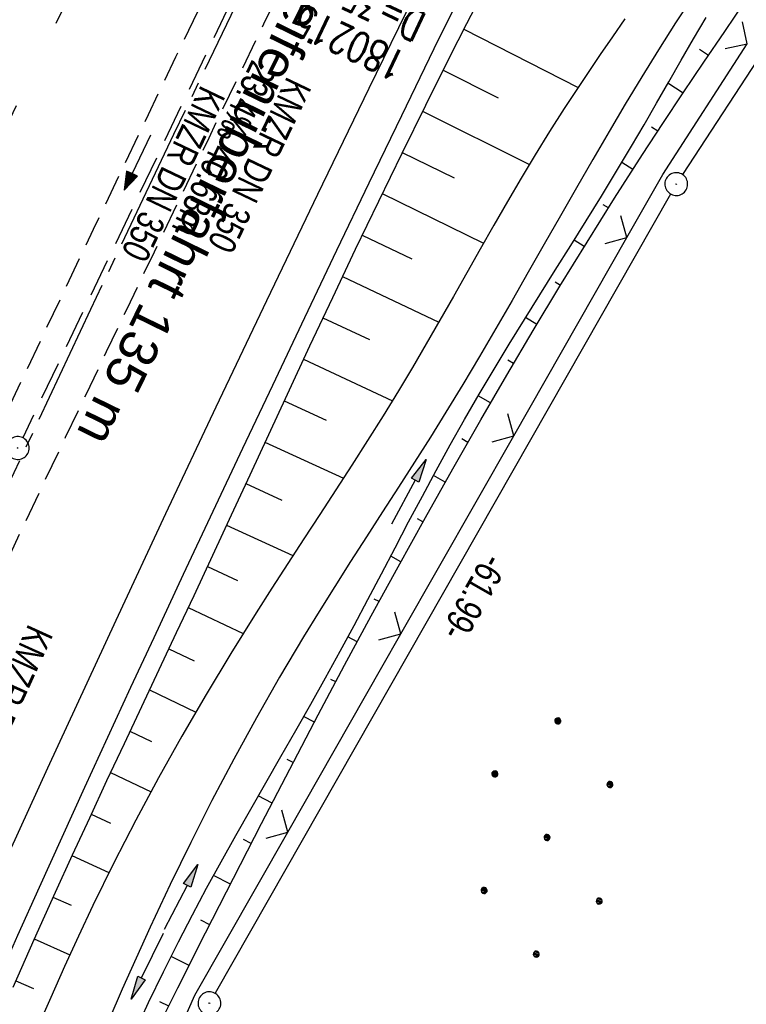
# Model space of a CAD drawing. Extents: x 507679 to 508174, y 445771 to 446563.
# Tile 27 of 43: x 507961 to 508009, y 446224 to 446288. Entities that reach past the tile are written whole.
import ezdxf

# ---------------------------------------------------------------- set-up
doc = ezdxf.new("R2010")
doc.units = 0
doc.header["$LTSCALE"] = 10
doc.header["$MEASUREMENT"] = 0
for name, pattern in [('ACHSE', [5.5, 4, -0.5, 0.5, -0.5]), ('AUSGEZOGEN', [0]), ('LT00', [0]), ('LT02', [0.4, 0.2, -0.2]), ('LT03', [0.5, 0.3, -0.2]), ('LT11', [0.3, 0.2, -0.1]), ('STRICHLINIE2', [0.375, 0.25, -0.125])]:
    doc.linetypes.add(name, pattern=pattern)
doc.layers.get('0').update_dxf_attribs({"linetype": 'LT00'})
for name, color, linetype in [('--EK_FBR', 250, 'LT00'), ('--EK_Halt-Pfeil', 4, 'LT00'), ('--EK_Haltung', 7, 'STRICHLINIE2'), ('--EK_Haltung-Text', 140, 'LT00'), ('--EK_Schacht-Text', 5, 'LT00'), ('--EL_DFK_AB_L', 21, 'LT00'), ('--EL_DFK_AB_P', 7, 'LT00'), ('--EL_Halt-Pfeil', 4, 'LT00'), ('--EL_Haltung', 182, 'STRICHLINIE2'), ('--EL_Haltung-Text', 182, 'LT00'), ('-AX-093', 35, 'ACHSE'), ('ABSTAND', 8, 'LT00'), ('DFK_AB_L', 21, 'LT00'), ('DFK_AB_P', 7, 'LT00'), ('DFK_NUTZUNG', 250, 'LT00'), ('MITTELSTREIFEN-Ü_LINIE', 250, 'LT11'), ('MITTELSTREIFEN-Ü_TEXT', 11, 'LT03'), ('PFEIL', 140, 'AUSGEZOGEN'), ('V128_AFBR_BAB', 250, 'LT00'), ('V128_BOESCH', 250, 'LT00'), ('V128_BOSCHUNG', 250, 'LT00'), ('V128_GRABEN', 250, 'LT00'), ('V128_KA_PRUF', 182, 'LT00'), ('V128_LD_MARK', 250, 'LT00'), ('V128_LG_MARK', 250, 'LT02'), ('V128_ZAUN', 40, 'LT00')]:
    doc.layers.add(name, color=color, linetype=linetype)
doc.styles.add('Arial', font='ARIAL.TTF')
doc.styles.add('Haltungsbeschriftung', font='ARIAL.TTF', dxfattribs={"width": 0.75})
doc.styles.add('schachtbeschriftung', font='romans.shx', dxfattribs={"width": 0.75, "height": 2})
doc.styles.get("Standard").update_dxf_attribs({"font": 'ARIAL.TTF'})

# ---------------------------------------------------------------- blocks, each defined once
blk = doc.blocks.new('Ackerland7')
at = {"layer": 'DFK_NUTZUNG', "color": 0, "linetype": 'ByBlock'}
for p, q in [((-4, 3.928), (-4, 3.67)), ((-3.95, 3.628), (-3.95, 3.97)), ((-3.9, 3.99), (-3.9, 3.607)), ((-3.85, 3.601), (-3.85, 3.997)), ((-3.8, 3.99), (-3.8, 3.607)), ((-3.75, 3.628), (-3.75, 3.97)), ((-3.7, 3.928), (-3.7, 3.67)), ((3.7, 3.929), (3.7, 3.671)), ((3.75, 3.629), (3.75, 3.971)), ((3.8, 3.992), (3.8, 3.608)), ((3.85, 3.602), (3.85, 3.998)), ((3.9, 3.992), (3.9, 3.608)), ((3.95, 3.629), (3.95, 3.971)), ((4, 3.929), (4, 3.671)), ((-3.65, 3.798), (-3.65, 3.8)), ((4.05, 3.799), (4.05, 3.801)), ((-7.85, 0.129), (-7.85, -0.129)), ((-7.8, -0.171), (-7.8, 0.171)), ((-7.75, 0.192), (-7.75, -0.192)), ((-7.7, -0.198), (-7.7, 0.198)), ((-7.65, 0.192), (-7.65, -0.192)), ((-7.6, -0.171), (-7.6, 0.171)), ((-7.55, 0.129), (-7.55, -0.129)), ((-7.5, -0.001), (-7.5, 0.001)), ((-0.15, 0.129), (-0.15, -0.129)), ((-0.1, -0.171), (-0.1, 0.171)), ((-0.05, 0.192), (-0.05, -0.192)), ((0, -0.198), (0, 0.198)), ((0.05, 0.192), (0.05, -0.192)), ((0.1, -0.171), (0.1, 0.171)), ((0.15, 0.129), (0.15, -0.129)), ((0.2, -0.001), (0.2, 0.001)), ((7.55, 0.129), (7.55, -0.129)), ((7.6, -0.171), (7.6, 0.171)), ((7.65, 0.192), (7.65, -0.192)), ((7.7, -0.198), (7.7, 0.198)), ((7.75, 0.192), (7.75, -0.192)), ((7.8, -0.171), (7.8, 0.171)), ((7.85, 0.129), (7.85, -0.129)), ((7.9, -0.001), (7.9, 0.001)), ((-4, -3.671), (-4, -3.929)), ((-3.95, -3.971), (-3.95, -3.629)), ((-3.9, -3.608), (-3.9, -3.992)), ((-3.85, -3.998), (-3.85, -3.602)), ((-3.8, -3.608), (-3.8, -3.992)), ((-3.75, -3.971), (-3.75, -3.629)), ((-3.7, -3.671), (-3.7, -3.929)), ((-3.65, -3.801), (-3.65, -3.799)), ((3.7, -3.671), (3.7, -3.929)), ((3.75, -3.971), (3.75, -3.629)), ((3.8, -3.608), (3.8, -3.992)), ((3.85, -3.998), (3.85, -3.602)), ((3.9, -3.608), (3.9, -3.992)), ((3.95, -3.971), (3.95, -3.629)), ((4, -3.671), (4, -3.929)), ((4.05, -3.801), (4.05, -3.799))]:
    blk.add_line(p, q, dxfattribs=at)
for points in [[(-3.65, 3.799), (-3.67, 3.886), (-3.725, 3.955), (-3.805, 3.994), (-3.894, 3.994), (-3.975, 3.955), (-4.03, 3.886), (-4.05, 3.799), (-4.03, 3.712), (-3.975, 3.642), (-3.894, 3.604), (-3.805, 3.604), (-3.725, 3.642), (-3.67, 3.712), (-3.65, 3.799)], [(4.05, 3.8), (4.03, 3.887), (3.975, 3.956), (3.894, 3.995), (3.805, 3.995), (3.725, 3.956), (3.67, 3.887), (3.65, 3.8), (3.67, 3.713), (3.725, 3.644), (3.805, 3.605), (3.894, 3.605), (3.975, 3.644), (4.03, 3.713), (4.05, 3.8)], [(-7.5, 0), (-7.52, 0.087), (-7.575, 0.156), (-7.655, 0.195), (-7.744, 0.195), (-7.825, 0.156), (-7.88, 0.087), (-7.9, 0)], [(0.2, 0), (0.18, 0.087), (0.125, 0.156), (0.045, 0.195), (-0.044, 0.195), (-0.125, 0.156), (-0.18, 0.087), (-0.2, 0)], [(-0.2, 0), (-0.18, -0.087), (-0.125, -0.156), (-0.044, -0.195), (0.045, -0.195), (0.125, -0.156), (0.18, -0.087), (0.2, 0)], [(7.9, 0), (7.88, 0.087), (7.825, 0.156), (7.744, 0.195), (7.655, 0.195), (7.575, 0.156), (7.52, 0.087), (7.5, 0)], [(7.5, 0), (7.52, -0.087), (7.575, -0.156), (7.655, -0.195), (7.744, -0.195), (7.825, -0.156), (7.88, -0.087), (7.9, 0)], [(-7.9, 0), (-7.88, -0.087), (-7.825, -0.156), (-7.744, -0.195), (-7.655, -0.195), (-7.575, -0.156), (-7.52, -0.087), (-7.5, 0)], [(-3.65, -3.8), (-3.67, -3.713), (-3.725, -3.644), (-3.805, -3.605), (-3.894, -3.605), (-3.975, -3.644), (-4.03, -3.713), (-4.05, -3.8), (-4.03, -3.887), (-3.975, -3.956), (-3.894, -3.995), (-3.805, -3.995), (-3.725, -3.956), (-3.67, -3.887), (-3.65, -3.8)], [(4.05, -3.8), (4.03, -3.713), (3.975, -3.644), (3.894, -3.605), (3.805, -3.605), (3.725, -3.644), (3.67, -3.713), (3.65, -3.8), (3.67, -3.887), (3.725, -3.956), (3.805, -3.995), (3.894, -3.995), (3.975, -3.956), (4.03, -3.887), (4.05, -3.8)]]:
    blk.add_lwpolyline(points, dxfattribs=at)
blk = doc.blocks.new('Pfreil3')
at = {"layer": 'PFEIL'}
blk.add_hatch(color=256, dxfattribs=at).paths.add_polyline_path([(-1.549, 0.273), (-1.549, -0.273), (0, 0)])
for p, q in [((-1.549, 0), (-4.831, 0)), ((-1.549, -0.273), (-1.549, 0.273)), ((-1.549, 0.273), (0, 0)), ((0, 0), (-1.549, -0.273))]:
    blk.add_line(p, q, dxfattribs=at)
blk = doc.blocks.new('SYMB0024')
at = {"color": 0, "linetype": 'ByBlock'}
for p, q in [((-0.5, 0.5), (0, 0)), ((0, 0), (0.5, 0.5))]:
    blk.add_line(p, q, dxfattribs=at)
blk = doc.blocks.new('SYMB0003')
at = {"color": 0, "linetype": 'ByBlock'}
for p, q in [((-0.015712, 0), (0.010166, 0.012015)), ((0, -0.021257), (-0.015712, 0)), ((0.010166, 0.012015), (0, -0.021257))]:
    blk.add_line(p, q, dxfattribs=at)
for points in [[(-0.031395, 0.499013), (-0.093691, 0.491144), (-0.154509, 0.475528), (-0.21289, 0.452414), (-0.267913, 0.422164), (-0.318712, 0.385257), (-0.364484, 0.342274), (-0.404509, 0.293893), (-0.438154, 0.240877), (-0.464888, 0.184062), (-0.484292, 0.124345), (-0.496058, 0.062667), (-0.5, 0)], [(0.5, 0), (0.496057, 0.062667), (0.484292, 0.124345), (0.464888, 0.184062), (0.438153, 0.240877), (0.404509, 0.293893), (0.364484, 0.342274), (0.318712, 0.385257), (0.267913, 0.422164), (0.21289, 0.452414), (0.154509, 0.475528), (0.093691, 0.491144), (0.031395, 0.499013), (-0.031395, 0.499013)], [(-0.5, 0), (-0.496058, -0.062667), (-0.484292, -0.124345), (-0.464888, -0.184062), (-0.438154, -0.240877), (-0.404509, -0.293893), (-0.364485, -0.342274), (-0.318712, -0.385257), (-0.267914, -0.422164), (-0.21289, -0.452414), (-0.154509, -0.475529), (-0.093691, -0.491144), (-0.031395, -0.499014), (0.031395, -0.499014)], [(0.031395, -0.499014), (0.093691, -0.491144), (0.154509, -0.475529), (0.21289, -0.452414), (0.267914, -0.422164), (0.318712, -0.385257), (0.364485, -0.342274), (0.404509, -0.293893), (0.438154, -0.240877), (0.464889, -0.184062), (0.484292, -0.124345), (0.496058, -0.062667), (0.5, 0)]]:
    blk.add_lwpolyline(points, dxfattribs=at)
blk = doc.blocks.new('SYMB0070')
at = {"color": 0, "linetype": 'ByBlock'}
for p, q in [((-0.5, 0), (0.2, 0)), ((0.5, 0), (0.2, 0.1)), ((0.2, 0.1), (0.2, 0)), ((0.468, 0), (0.21, 0.086)), ((0.21, 0.086), (0.21, -0.086)), ((0.21, -0.086), (0.468, 0)), ((0.22, -0.072), (0.437, 0)), ((0.23, -0.058), (0.405, 0)), ((0.24, -0.045), (0.374, 0)), ((0.342, 0), (0.25, 0.031)), ((0.25, 0.031), (0.25, -0.031)), ((0.25, -0.031), (0.342, 0)), ((0.26, -0.017), (0.31, 0)), ((0.27, -0.003), (0.279, 0))]:
    blk.add_line(p, q, dxfattribs=at)
for points in [[(0.2, 0), (0.2, -0.1), (0.5, 0)], [(0.437, 0), (0.22, 0.072), (0.22, -0.072)], [(0.405, 0), (0.23, 0.058), (0.23, -0.058)], [(0.374, 0), (0.24, 0.045), (0.24, -0.045)], [(0.31, 0), (0.26, 0.017), (0.26, -0.017)], [(0.279, 0), (0.27, 0.003), (0.27, -0.003)]]:
    blk.add_lwpolyline(points, dxfattribs=at)

msp = doc.modelspace()

# ---------------------------------------------------------------- linework, layer by layer
at = {"layer": '--EK_FBR'}
msp.add_lwpolyline([(507957.906, 446221.83), (507959.31, 446224.997), (507960.72, 446228.161), (507962.138, 446231.322), (507963.627, 446234.612), (507965.125, 446237.898), (507966.633, 446241.18), (507968.148, 446244.459), (507969.67, 446247.734), (507971.611, 446251.89), (507973.559, 446256.042), (507975.514, 446260.191), (507977.476, 446264.337), (507979.582, 446268.771), (507981.695, 446273.202), (507983.817, 446277.628), (507985.949, 446282.049), (507988.094, 446286.464), (507989.921, 446290.201)], dxfattribs=at)
at = {"layer": '--EK_Haltung'}
msp.add_line((507977.904, 446296.181), (507961.033, 446260.871), dxfattribs=at)
at = {"layer": '--EL_DFK_AB_L'}
for p, q in [((508040.741, 446333.851), (508004.41, 446278.176)), ((508003.629, 446276.897), (507973.682, 446224.342))]:
    msp.add_line(p, q, dxfattribs=at)
at = {"layer": '--EL_Haltung'}
msp.add_line((507977.904, 446296.181), (507961.033, 446260.871), dxfattribs=at)
at = {"layer": '-AX-093', "ltscale": 0.2}
msp.add_lwpolyline([(507976.479, 446292.303), (507970.956, 446280.818), (507965.489, 446269.307), (507960.08, 446257.768), (507954.733, 446246.201), (507949.45, 446234.604), (507944.233, 446222.977), (507939.084, 446211.32), (507935.752, 446203.669), (507930.724, 446191.959), (507925.769, 446180.219), (507920.888, 446168.447), (507916.081, 446156.645), (507911.348, 446144.812), (507906.689, 446132.951), (507902.105, 446121.06), (507897.596, 446109.141)], dxfattribs=at)
at = {"layer": 'DFK_AB_L'}
for p, q in [((508040.741, 446333.851), (508004.41, 446278.176)), ((508003.629, 446276.897), (507973.682, 446224.342))]:
    msp.add_line(p, q, dxfattribs=at)
at = {"layer": 'MITTELSTREIFEN-Ü_LINIE', "flags": 128}
for points in [[(507948.862, 446238.143), (507950.039, 446240.776), (507951.215, 446243.41), (507952.394, 446246.042), (507953.577, 446248.672), (507954.767, 446251.3), (507955.965, 446253.923), (507957.268, 446256.746), (507958.581, 446259.564), (507959.903, 446262.378), (507961.231, 446265.19), (507962.564, 446267.999), (507963.899, 446270.807), (507965.697, 446274.584), (507967.497, 446278.36), (507969.3, 446282.135), (507971.107, 446285.907), (507972.919, 446289.678), (507974.737, 446293.445), (507977.483, 446299.1), (507980.246, 446304.747), (507983.027, 446310.385), (507985.828, 446316.013), (507987.673, 446319.693), (507989.526, 446323.37), (507991.386, 446327.043), (507993.25, 446330.713), (507995.118, 446334.382), (507996.988, 446338.05), (508002.575, 446348.993), (508008.171, 446359.932)], [(507952.495, 446236.344), (507953.948, 446239.57), (507955.41, 446242.792), (507956.879, 446246.01), (507958.36, 446249.223), (507959.851, 446252.431), (507961.177, 446255.257), (507962.511, 446258.079), (507963.852, 446260.898), (507965.197, 446263.715), (507966.544, 446266.531), (507967.893, 446269.346), (507969.689, 446273.098), (507971.486, 446276.85), (507973.284, 446280.6), (507975.086, 446284.35), (507976.894, 446288.096), (507978.708, 446291.839), (507980.555, 446295.629), (507982.41, 446299.414), (507984.272, 446303.197), (507986.138, 446306.978), (507988.008, 446310.756), (507989.88, 446314.534), (507991.716, 446318.235), (507993.554, 446321.934), (507995.396, 446325.631), (507997.245, 446329.326), (507999.102, 446333.016), (508000.968, 446336.701), (508002.52, 446339.746), (508004.078, 446342.788), (508005.64, 446345.828), (508007.204, 446348.867), (508008.769, 446351.906), (508010.331, 446354.945), (508011.89, 446357.987)]]:
    msp.add_lwpolyline(points, dxfattribs=at)
at = {"layer": 'V128_AFBR_BAB'}
msp.add_lwpolyline([(507957.906, 446221.83), (507959.31, 446224.997), (507960.72, 446228.161), (507962.138, 446231.322), (507963.627, 446234.612), (507965.125, 446237.898), (507966.633, 446241.18), (507968.148, 446244.459), (507969.67, 446247.734), (507971.611, 446251.89), (507973.559, 446256.042), (507975.514, 446260.191), (507977.476, 446264.337), (507979.582, 446268.771), (507981.695, 446273.202), (507983.817, 446277.628), (507985.949, 446282.049), (507988.094, 446286.464), (507989.921, 446290.201)], dxfattribs=at)
at = {"layer": 'V128_BOESCH'}
for points in [[(507991.369, 446290.336), (507990.22, 446288.096), (507989.08, 446285.852), (507987.507, 446282.714), (507985.954, 446279.566), (507984.417, 446276.409), (507982.897, 446273.245), (507981.39, 446270.075), (507979.895, 446266.898), (507978.41, 446263.717), (507977.182, 446261.069), (507975.957, 446258.42), (507974.732, 446255.771), (507973.505, 446253.123), (507972.273, 446250.477), (507971.132, 446248.041), (507969.986, 446245.607), (507968.839, 446243.173), (507967.693, 446240.739), (507966.551, 446238.303), (507965.414, 446235.865), (507964.286, 446233.423), (507963.169, 446230.976), (507961.768, 446227.858), (507960.385, 446224.731)], [(507970.185, 446222.597), (507971.237, 446224.701), (507973.053, 446228.307), (507974.883, 446231.905), (507976.728, 446235.496), (507978.589, 446239.078), (507980.467, 446242.651), (507982.2, 446245.908), (507983.949, 446249.156), (507985.717, 446252.393), (507987.504, 446255.62), (507989.313, 446258.836), (507991.145, 446262.038), (507992.858, 446264.983), (507994.594, 446267.915), (507996.353, 446270.833), (507998.138, 446273.735), (507999.95, 446276.62), (508001.79, 446279.487), (508003.122, 446281.523), (508004.466, 446283.55), (508005.821, 446285.571), (508007.184, 446287.587), (508008.551, 446289.599)], [(508000.613, 446288.41), (507999.81, 446287.237), (507999.007, 446286.064), (507998.207, 446284.889), (507997.416, 446283.709), (507996.636, 446282.521), (507995.673, 446281.008), (507994.732, 446279.48), (507993.809, 446277.942), (507992.901, 446276.395), (507992.005, 446274.84), (507991.116, 446273.281), (507990.231, 446271.72), (507989.346, 446270.159), (507988.458, 446268.6), (507987.562, 446267.045), (507986.656, 446265.497), (507985.736, 446263.958), (507984.729, 446262.316), (507983.704, 446260.685), (507982.667, 446259.062), (507981.62, 446257.444), (507980.568, 446255.83), (507979.514, 446254.216), (507978.462, 446252.601), (507977.416, 446250.981), (507976.38, 446249.355), (507974.715, 446246.679), (507973.089, 446243.978), (507971.505, 446241.253), (507969.965, 446238.503), (507968.473, 446235.728), (507967.03, 446232.929), (507965.64, 446230.105), (507964.695, 446228.105), (507963.774, 446226.094), (507962.874, 446224.074), (507961.99, 446222.046)]]:
    msp.add_lwpolyline(points, dxfattribs=at)
at = {"layer": 'V128_BOSCHUNG'}
for p, q in [((507990.036, 446287.736), (507997.549, 446283.909)), ((508006.116, 446286.009), (508005.533, 446286.398)), ((507988.67, 446285.038), (507992.294, 446283.218)), ((508004.445, 446283.518), (508003.449, 446284.182)), ((507987.324, 446282.344), (507994.347, 446278.842)), ((508002.791, 446281.019), (508002.37, 446281.295)), ((507985.986, 446279.632), (507989.408, 446277.952)), ((508001.156, 446278.507), (508000.427, 446278.98)), ((507984.667, 446276.925), (507991.339, 446273.674)), ((507999.546, 446275.982), (507999.206, 446276.196)), ((507983.354, 446274.201), (507986.611, 446272.64)), ((507997.956, 446273.441), (507997.283, 446273.859)), ((507982.057, 446271.483), (507988.386, 446268.474)), ((507996.387, 446270.888), (507996.038, 446271.101)), ((507980.77, 446268.761), (507983.826, 446267.32)), ((507994.838, 446268.322), (507994.099, 446268.767)), ((507979.491, 446266.035), (507985.337, 446263.303)), ((507993.307, 446265.746), (507992.917, 446265.977)), ((507991.794, 446263.159), (507990.985, 446263.632)), ((507978.219, 446263.305), (507980.981, 446262.026)), ((507990.297, 446260.562), (507989.893, 446260.795)), ((507976.952, 446260.574), (507982.114, 446258.205)), ((507988.816, 446257.957), (507988.042, 446258.396)), ((507975.693, 446257.851), (507978.076, 446256.757)), ((507974.434, 446255.128), (507978.802, 446253.123)), ((507987.35, 446255.343), (507986.988, 446255.545)), ((507985.897, 446252.721), (507985.228, 446253.089)), ((507973.176, 446252.415), (507975.164, 446251.492)), ((507984.458, 446250.092), (507984.144, 446250.262)), ((507971.912, 446249.706), (507975.534, 446248.005)), ((507983.031, 446247.456), (507982.418, 446247.782)), ((507970.641, 446246.998), (507972.298, 446246.211)), ((507981.614, 446244.812), (507981.295, 446244.982)), ((507969.363, 446244.284), (507972.418, 446242.833)), ((507980.209, 446242.161), (507979.504, 446242.536)), ((507968.084, 446241.57), (507969.503, 446240.896)), ((507978.814, 446239.508), (507978.414, 446239.718)), ((507966.806, 446238.848), (507969.472, 446237.598)), ((507977.43, 446236.852), (507976.522, 446237.319)), ((507965.534, 446236.122), (507966.8, 446235.537)), ((507976.054, 446234.189), (507975.547, 446234.447)), ((507964.272, 446233.392), (507966.706, 446232.282)), ((507974.686, 446231.519), (507973.581, 446232.08)), ((507963.024, 446230.656), (507964.209, 446230.124)), ((507973.326, 446228.845), (507972.743, 446229.141)), ((507961.793, 446227.913), (507964.13, 446226.878)), ((507971.974, 446226.167), (507970.788, 446226.768)), ((507960.576, 446225.164), (507961.741, 446224.655)), ((507970.631, 446223.489), (507970.05, 446223.779))]:
    msp.add_line(p, q, dxfattribs=at)
at = {"layer": 'V128_GRABEN'}
for points in [[(508005.104, 446289.908), (508003.956, 446288.153), (508002.833, 446286.383), (508001.732, 446284.6), (508000.649, 446282.806), (507999.582, 446281.002), (507998.508, 446279.159), (507997.443, 446277.311), (507996.383, 446275.458), (507995.327, 446273.605), (507994.269, 446271.751), (507993.208, 446269.9), (507992.14, 446268.053), (507991.061, 446266.212), (507989.969, 446264.38), (507988.86, 446262.558), (507987.834, 446260.908), (507986.794, 446259.265), (507985.747, 446257.628), (507984.694, 446255.994), (507983.641, 446254.36), (507982.591, 446252.724), (507981.548, 446251.084), (507980.516, 446249.437), (507979.499, 446247.78), (507977.923, 446245.128), (507976.394, 446242.449), (507974.91, 446239.743), (507973.471, 446237.013), (507972.076, 446234.261), (507970.724, 446231.486), (507969.413, 446228.693), (507968.489, 446226.659), (507967.583, 446224.617), (507966.693, 446222.568)], [(507968.373, 446221.724), (507969.314, 446223.74), (507970.28, 446225.743), (507971.275, 446227.732), (507972.189, 446229.494), (507973.126, 446231.245), (507974.08, 446232.987), (507975.049, 446234.722), (507976.028, 446236.451), (507977.013, 446238.178), (507978.001, 446239.904), (507978.988, 446241.63), (507979.97, 446243.359), (507980.944, 446245.094), (507981.904, 446246.835), (507982.819, 446248.527), (507983.722, 446250.225), (507984.619, 446251.927), (507985.512, 446253.63), (507986.407, 446255.332), (507987.308, 446257.03), (507988.219, 446258.723), (507989.143, 446260.407), (507990.086, 446262.081), (507991.046, 446263.735), (507992.024, 446265.379), (507993.017, 446267.014), (507994.022, 446268.643), (507995.034, 446270.268), (507996.05, 446271.89), (507997.066, 446273.513), (507998.079, 446275.137), (507999.085, 446276.766), (508000.08, 446278.402), (508001.06, 446280.046), (508001.882, 446281.453), (508002.695, 446282.865), (508003.505, 446284.279), (508004.316, 446285.693), (508005.133, 446287.102), (508005.961, 446288.505)]]:
    msp.add_lwpolyline(points, dxfattribs=at)
at = {"layer": 'V128_LD_MARK'}
msp.add_lwpolyline([(507910.623, 446115.278), (507915.007, 446126.685), (507919.463, 446138.064), (507923.991, 446149.415), (507928.589, 446160.738), (507932.669, 446170.62), (507936.802, 446180.48), (507940.988, 446190.318), (507945.225, 446200.134), (507949.514, 446209.928), (507953.853, 446219.699), (507958.243, 446229.448), (507962.681, 446239.175), (507967.169, 446248.879), (507970.451, 446255.896), (507973.756, 446262.902), (507977.086, 446269.896), (507980.437, 446276.88), (507983.81, 446283.853), (507987.204, 446290.817)], dxfattribs=at)
at = {"layer": 'V128_LG_MARK', "ltscale": 3, "flags": 128}
msp.add_lwpolyline([(508014.462, 446389.933), (508013.184, 446387.477), (508011.908, 446385.021), (508009.735, 446380.824), (508007.568, 446376.624), (508005.406, 446372.422), (508003.248, 446368.217), (508001.092, 446364.011), (507997.46, 446356.916), (507993.831, 446349.819), (507990.208, 446342.72), (507988.315, 446339.005), (507986.425, 446335.287), (507984.54, 446331.568), (507982.663, 446327.844), (507980.794, 446324.117), (507978.935, 446320.384), (507977.322, 446317.121), (507975.717, 446313.853), (507974.118, 446310.583), (507972.524, 446307.31), (507970.933, 446304.035), (507969.345, 446300.76), (507967.757, 446297.484), (507966.189, 446294.251), (507964.622, 446291.018), (507963.057, 446287.785), (507961.495, 446284.549), (507959.937, 446281.312), (507958.385, 446278.072), (507956.841, 446274.828), (507955.122, 446271.192), (507953.413, 446267.551), (507951.712, 446263.907), (507950.02, 446260.258), (507948.335, 446256.606), (507945.998, 446251.513), (507943.671, 446246.414), (507941.356, 446241.311), (507938.769, 446235.577), (507936.195, 446229.836), (507933.636, 446224.089), (507931.092, 446218.335), (507929.469, 446214.642), (507927.852, 446210.947), (507926.24, 446207.25), (507924.631, 446203.551), (507923.023, 446199.852), (507921.417, 446196.152), (507919.104, 446190.825)], dxfattribs=at)
at = {"layer": 'V128_ZAUN'}
for p, q in [((507993.321, 446261.003), (508000.755, 446274.032)), ((507985.888, 446247.974), (507993.321, 446261.003))]:
    msp.add_line(p, q, dxfattribs=at)
for points in [[(508000.755, 446274.032), (508003.119, 446278.176), (508008.665, 446286.771)], [(507978.464, 446234.941), (507984.638, 446245.783), (507985.888, 446247.974)], [(507971.275, 446221.788), (507972.353, 446224.211), (507978.464, 446234.941)]]:
    msp.add_lwpolyline(points, dxfattribs=at)

# ---------------------------------------------------------------- block references
at = {"layer": '--EK_Halt-Pfeil', "xscale": 3.999999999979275, "yscale": 4, "zscale": 4, "rotation": 244.4612099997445}
msp.add_blockref('SYMB0070', (507968.567, 446278.957), dxfattribs=at)
at = {"layer": '--EL_DFK_AB_P', "xscale": 1.500000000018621, "yscale": 1.5, "zscale": 1.5, "rotation": 264.7377099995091}
for p in [(508004.001, 446277.55), (507973.311, 446223.69)]:
    msp.add_blockref('SYMB0003', p, dxfattribs=at)
at = {"layer": '--EL_Halt-Pfeil', "xscale": 3.999999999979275, "yscale": 4, "zscale": 4, "rotation": 244.4612099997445}
msp.add_blockref('SYMB0070', (507968.567, 446278.957), dxfattribs=at)
at = {"layer": 'DFK_AB_P', "xscale": 1.500000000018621, "yscale": 1.5, "zscale": 1.5, "rotation": 264.7377099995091}
for p in [(508004.001, 446277.55), (507973.311, 446223.69)]:
    msp.add_blockref('SYMB0003', p, dxfattribs=at)
at = {"layer": 'DFK_NUTZUNG', "rotation": 264.7376999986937}
msp.add_blockref('Ackerland7', (507995.506, 446234.584), dxfattribs=at)
at = {"layer": 'PFEIL'}
for p, rotation in [((507987.561, 446259.442), 61.68695526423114), ((507972.554, 446232.81), 62.51382763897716), ((507968.164, 446223.957), 243.8413719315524)]:
    msp.add_blockref('Pfreil3', p, dxfattribs=dict(at, rotation=rotation))
at = {"layer": 'V128_KA_PRUF', "xscale": 1.499999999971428, "yscale": 1.5, "zscale": 1.5, "rotation": 252.6066100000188}
msp.add_blockref('SYMB0003', (507960.71, 446260.195), dxfattribs=at)
at = {"layer": 'V128_ZAUN', "yscale": 2.099999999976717, "zscale": 2.1}
for p, xscale, rotation in [((508008.665, 446286.771), 2.100000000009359, 57.16654000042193), ((508000.755, 446274.032), 2.100000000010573, 60.29324000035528), ((507993.321, 446261.003), 2.100000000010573, 60.29324000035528), ((507985.888, 446247.974), 2.100000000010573, 60.29324000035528), ((507978.464, 446234.941), 2.100000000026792, 60.33990999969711)]:
    msp.add_blockref('SYMB0024', p, dxfattribs=dict(at, xscale=xscale, rotation=rotation))

# ---------------------------------------------------------------- texts
at = {"layer": '--EK_Haltung-Text', "style": 'Haltungsbeschriftung', "width": 0.75}
for s, rotation, p in [('23.4‰ 40.63m', -115.53879, (507976.122, 446285.792)), ('KMZR DN 350', -115.53879, (507978.432, 446284.69)), ('KMZR DN 350', -114.41718, (507961.424, 446248.684))]:
    msp.add_text(s, height=1.8, rotation=rotation, dxfattribs=at).set_placement(p)
at = {"layer": '--EK_Schacht-Text', "style": 'schachtbeschriftung', "width": 0.75}
for s, p in [('D=355.99', (507987.664, 446288.671)), ('180215', (507986.422, 446286.071))]:
    msp.add_text(s, height=2, rotation=-205.53879, dxfattribs=at).set_placement(p)
at = {"layer": '--EL_Haltung-Text', "style": 'Haltungsbeschriftung', "width": 0.75}
msp.add_text('KMZR DN 350', height=1.8, rotation=-115.53879, dxfattribs=at).set_placement((507972.769, 446284.119))
at = {"layer": 'ABSTAND', "width": 0.75}
msp.add_text(' -61.99-', height=1.8, rotation=-119.67645, dxfattribs=at).set_placement((507991.682, 446253.831))
at = {"layer": 'MITTELSTREIFEN-Ü_TEXT', "insert": (507984.065, 446301.12), "char_height": 2.5, "attachment_point": 7, "rotation": 243.90662, "style": 'Arial'}
msp.add_mtext('Mittelstreifenüberfahrt 135 m', dxfattribs=at)

doc.saveas('drawing.dxf')
